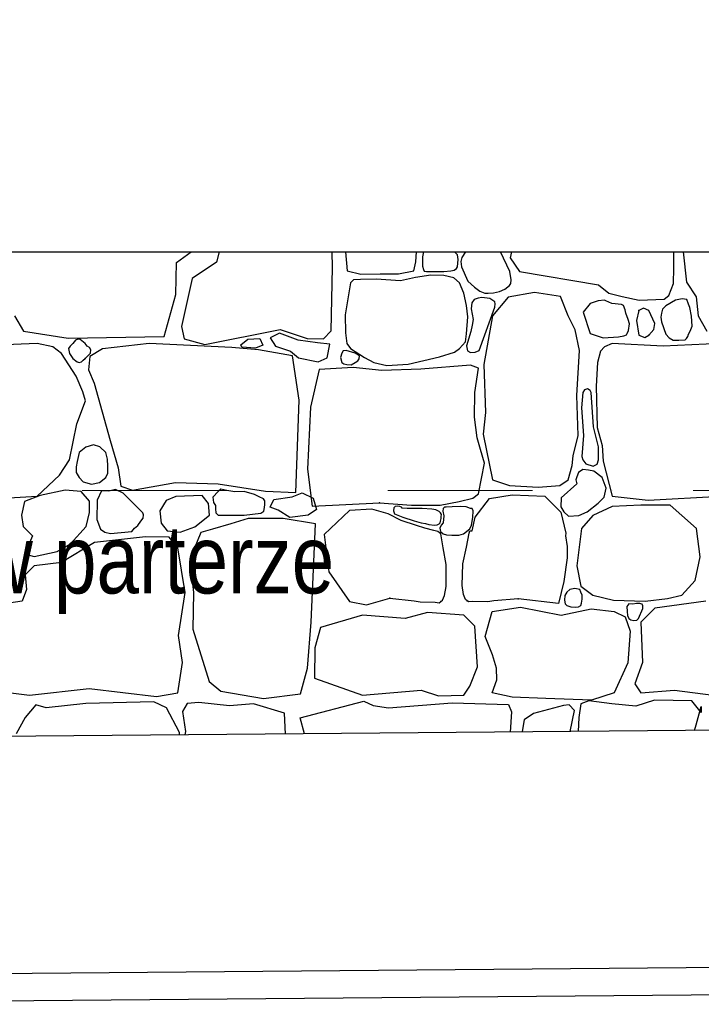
# Model space of a CAD drawing. Header units: millimetres. Extents: x 77315 to 1043159, y -108895 to -47794.
# Tile 36 of 87: x 108884 to 110380, y -106149 to -103989. Entities that reach past the tile are written whole.
import ezdxf

# ---------------------------------------------------------------- set-up
doc = ezdxf.new("R2010")
doc.units = ezdxf.units.MM
doc.header["$MEASUREMENT"] = 0
doc.linetypes.add('Dot & Dashed', pattern=[670.277762, 317.5, -176.388889, 0, -176.388874])
for name, color, linetype in [('_HATCH', 7, 'Continuous'), ('opaska', 7, 'Continuous'), ('opisy inne', 7, 'Continuous'), ('Structural - Bearing', 7, 'Continuous'), ('Structural - Grid', 7, 'Continuous')]:
    doc.layers.add(name, color=color, linetype=linetype)
doc.styles.add('STYL_AUTOMATYCZNY_3', font='arial.ttf', dxfattribs={"width": 0.8})

# ---------------------------------------------------------------- blocks, each defined once
blk = doc.blocks.new('*X14')
at = {"layer": '_HATCH'}
for p, q in [((109228.8, -104521.7), (109260.8, -104498.1)), ((109322.1, -104498.1), (109316.3, -104520.9)), ((109570.6, -104532.5), (109569.9, -104498.1)), ((109599.1, -104498.1), (109602.8, -104539.9)), ((109753.7, -104519.8), (109755.3, -104498.1)), ((109770.3, -104498.1), (109768.3, -104509.2)), ((109840.2, -104499.4), (109839.3, -104498.1)), ((109844.8, -104504.6), (109840.2, -104499.4)), ((109862.4, -104498.1), (109854.3, -104510.4)), ((109960, -104541.3), (109939.6, -104498.1)), ((109963.3, -104498.1), (109960.6, -104511.4)), ((110319.6, -104533.9), (110320, -104498.1)), ((110340.6, -104498.1), (110347.4, -104564.7)), ((109227.2, -104591.5), (109228.8, -104521.7)), ((109316.3, -104520.9), (109262.7, -104556.8)), ((109749, -104539.9), (109753.7, -104519.8)), ((109768.3, -104509.2), (109768, -104529.4)), ((109846.3, -104514.6), (109844.8, -104504.6)), ((109845, -104531), (109846.3, -104514.6)), ((109854.3, -104510.4), (109852.3, -104519.5)), ((109852.3, -104519.5), (109853.9, -104530.6)), ((109960.6, -104511.4), (109980.8, -104541.1)), ((109568.1, -104671.6), (109570.6, -104532.5)), ((109602.8, -104539.9), (109633.2, -104546.8)), ((109633.2, -104546.8), (109675.6, -104546.2)), ((109675.6, -104546.2), (109715.8, -104546.1)), ((109715.8, -104546.1), (109749, -104539.9)), ((109768, -104529.4), (109770.6, -104536.5)), ((109770.6, -104536.5), (109772.2, -104540.4)), ((109772.2, -104540.4), (109777.1, -104541.3)), ((109777.1, -104541.3), (109814.8, -104541.3)), ((109814.8, -104541.3), (109830.4, -104540)), ((109830.4, -104540), (109837.6, -104538.2)), ((109837.6, -104538.2), (109843, -104534.3)), ((109843, -104534.3), (109845, -104531)), ((109853.9, -104530.6), (109867.7, -104562.6)), ((109962.9, -104559.5), (109960, -104541.3)), ((109980.8, -104541.1), (110154.2, -104570.6)), ((110318.8, -104567.5), (110319.6, -104533.9)), ((109262.7, -104556.8), (109239.1, -104662.1)), ((109610.6, -104566.1), (109598.6, -104635.9)), ((109616.9, -104559.2), (109610.6, -104566.1)), ((109631.9, -104558.6), (109616.9, -104559.2)), ((109666.7, -104558.1), (109631.9, -104558.6)), ((109719.7, -104561.4), (109666.7, -104558.1)), ((109753, -104554.1), (109719.7, -104561.4)), ((109786.9, -104549.4), (109753, -104554.1)), ((109815.4, -104549.9), (109786.9, -104549.4)), ((109837.4, -104554.8), (109815.4, -104549.9)), ((109849.3, -104566.1), (109837.4, -104554.8)), ((109859.1, -104588.9), (109849.3, -104566.1)), ((109867.7, -104562.6), (109882.4, -104575.3)), ((109959, -104571.7), (109961.8, -104567.3)), ((109961.8, -104567.3), (109962.9, -104559.5)), ((110308.8, -104593.7), (110318.8, -104567.5)), ((110347.4, -104564.7), (110368.9, -104596.4)), ((109864.7, -104615.6), (109859.1, -104588.9)), ((109882.4, -104575.3), (109894, -104584.3)), ((109894, -104584.3), (109905.3, -104588.5)), ((109905.3, -104588.5), (109912.3, -104589)), ((109912.3, -104589), (109924.4, -104588.1)), ((109924.4, -104588.1), (109937, -104585.1)), ((109937, -104585.1), (109948.9, -104579.9)), ((109948.9, -104579.9), (109959, -104571.7)), ((110014.3, -104586.9), (109956.5, -104597.7)), ((110071.2, -104596), (110014.3, -104586.9)), ((110154.2, -104570.6), (110177.1, -104588.8)), ((110177.1, -104588.8), (110206.8, -104595.7)), ((109201.2, -104683.9), (109227.2, -104591.5)), ((109876.5, -104610.1), (109875.4, -104622.9)), ((109881.7, -104602.9), (109876.5, -104610.1)), ((109890.5, -104599.3), (109881.7, -104602.9)), ((109898.4, -104598.3), (109890.5, -104599.3)), ((109916, -104600.2), (109898.4, -104598.3)), ((109927.3, -104607.7), (109916, -104600.2)), ((109956.5, -104597.7), (109922.2, -104638.1)), ((109927.8, -104612.3), (109927.3, -104607.7)), ((110088.2, -104638.1), (110071.2, -104596)), ((110136.5, -104611.3), (110121.2, -104630.7)), ((110154.1, -104605.3), (110136.5, -104611.3)), ((110167.4, -104604.3), (110154.1, -104605.3)), ((110170.3, -104605.6), (110167.4, -104604.3)), ((110183.5, -104611.3), (110170.3, -104605.6)), ((110205.1, -104613.8), (110183.5, -104611.3)), ((110206.8, -104595.7), (110243.5, -104604.1)), ((110243.5, -104604.1), (110298.7, -104602.2)), ((110298.7, -104602.2), (110308.8, -104593.7)), ((110323.2, -104604.2), (110302, -104616.7)), ((110337.8, -104601), (110323.2, -104604.2)), ((110348.1, -104602.4), (110337.8, -104601)), ((110352.3, -104612.5), (110348.1, -104602.4)), ((110368.9, -104596.4), (110373, -104638.1)), ((109867.8, -104640.9), (109864.7, -104615.6)), ((109875.4, -104622.9), (109879.2, -104646.2)), ((109892.5, -104714.5), (109927.1, -104619.4)), ((109927.1, -104619.4), (109927.8, -104612.3)), ((110121.2, -104630.7), (110136.5, -104676.9)), ((110209.1, -104615.8), (110205.1, -104613.8)), ((110213, -104625), (110209.1, -104615.8)), ((110214.5, -104632.8), (110213, -104625)), ((110219.7, -104646.3), (110214.5, -104632.8)), ((110243, -104627), (110237.6, -104648.9)), ((110253.1, -104621.6), (110243, -104627)), ((110264.8, -104627), (110253.1, -104621.6)), ((110278, -104655.1), (110264.8, -104627)), ((110292.6, -104632.7), (110291.3, -104641.5)), ((110295.2, -104623.8), (110292.6, -104632.7)), ((110302, -104616.7), (110295.2, -104623.8)), ((110355.3, -104620.3), (110352.3, -104612.5)), ((110358.8, -104639.1), (110355.3, -104620.3)), ((108873, -104638.1), (108892.4, -104672)), ((109598.6, -104635.9), (109599.1, -104675.5)), ((109865.2, -104677.8), (109867.8, -104640.9)), ((109879.2, -104646.2), (109877.3, -104658.6)), ((109922.2, -104638.1), (109902.8, -104745.5)), ((110103.4, -104669.1), (110088.2, -104638.1)), ((110222.3, -104656.3), (110219.7, -104646.3)), ((110237.6, -104648.9), (110243, -104680.6)), ((110276, -104668.3), (110278, -104655.1)), ((110291.3, -104641.5), (110292.9, -104651.3)), ((110292.9, -104651.3), (110302, -104678.6)), ((110359.8, -104661.3), (110358.8, -104639.1)), ((110373, -104638.1), (110392.4, -104672)), ((108892.4, -104672), (108991, -104687.3)), ((109239.1, -104662.1), (109245.3, -104688.9)), ((109290.7, -104701.3), (109455.9, -104668.3)), ((109454.3, -104676.2), (109434.2, -104686.5)), ((109495.6, -104691.9), (109454.3, -104676.2)), ((109455.9, -104668.3), (109515.3, -104688.1)), ((109550.8, -104688.9), (109568.1, -104671.6)), ((109599.1, -104675.5), (109602.4, -104698.8)), ((109874.7, -104672.9), (109864.5, -104704.3)), ((109877.3, -104658.6), (109874.7, -104672.9)), ((110112.9, -104714.5), (110103.4, -104669.1)), ((110136.5, -104676.9), (110164.5, -104686.4)), ((110216.1, -104680), (110217.8, -104676.9)), ((110217.8, -104676.9), (110220.1, -104670.3)), ((110220.1, -104670.3), (110222.3, -104656.3)), ((110264.8, -104680.6), (110276, -104668.3)), ((110352.3, -104678.6), (110356, -104672.2)), ((110356, -104672.2), (110359.8, -104661.3)), ((108991, -104687.3), (109201.2, -104683.9)), ((109006.5, -104691.7), (109001, -104698.8)), ((109011.8, -104689.5), (109006.5, -104691.7)), ((109017.1, -104690.6), (109011.8, -104689.5)), ((109027.8, -104698.8), (109017.1, -104690.6)), ((109245.3, -104688.9), (109290.7, -104701.3)), ((109369.5, -104701.7), (109384.7, -104689.4)), ((109384.7, -104689.4), (109411.2, -104688.4)), ((109411.2, -104688.4), (109418, -104703.1)), ((109434.2, -104686.5), (109446, -104705.1)), ((109537.8, -104697.7), (109495.6, -104691.9)), ((109515.3, -104688.1), (109550.8, -104688.9)), ((109565.2, -104700.7), (109537.8, -104697.7)), ((109849.3, -104710.3), (109862.6, -104695.3)), ((109862.6, -104695.3), (109865.2, -104677.8)), ((110164.5, -104686.4), (110198.4, -104684.4)), ((110198.4, -104684.4), (110210.3, -104682.3)), ((110210.3, -104682.3), (110216.1, -104680)), ((110243, -104680.6), (110256, -104686.1)), ((110256, -104686.1), (110264.8, -104680.6)), ((110302, -104678.6), (110309.7, -104686.9)), ((110309.7, -104686.9), (110318.4, -104691.6)), ((110318.4, -104691.6), (110330.8, -104691.7)), ((110330.8, -104691.7), (110344.5, -104691.4)), ((110344.5, -104691.4), (110347.3, -104688.1)), ((110347.3, -104688.1), (110350.3, -104684.1)), ((110350.3, -104684.1), (110352.3, -104678.6)), ((108922.4, -104698.8), (108796.6, -104705)), ((108956.8, -104706.2), (108922.4, -104698.8)), ((108975.8, -104721.1), (108956.8, -104706.2)), ((108995, -104704.9), (108991.5, -104710.4)), ((108991.5, -104710.4), (108993.3, -104720.8)), ((109001, -104698.8), (108995, -104704.9)), ((109032.4, -104705.3), (109027.8, -104698.8)), ((109037.3, -104707.9), (109032.4, -104705.3)), ((109040.4, -104713.2), (109037.3, -104707.9)), ((109066.2, -104710.8), (109038.5, -104727.3)), ((109039.6, -104720.4), (109040.4, -104713.2)), ((109168.1, -104698.8), (109066.2, -104710.8)), ((109350.2, -104707.9), (109168.1, -104698.8)), ((109408.4, -104713.3), (109350.2, -104707.9)), ((109371.9, -104707.1), (109369.5, -104701.7)), ((109401.9, -104709.5), (109371.9, -104707.1)), ((109418, -104703.1), (109401.9, -104709.5)), ((109483, -104726.4), (109408.4, -104713.3)), ((109446, -104705.1), (109478.9, -104715.9)), ((109478.9, -104715.9), (109496.1, -104730.6)), ((109558.9, -104730.6), (109565.2, -104700.7)), ((109594.3, -104715.4), (109591.5, -104720.5)), ((109601, -104714.3), (109594.3, -104715.4)), ((109620.5, -104720.5), (109601, -104714.3)), ((109602.4, -104698.8), (109610.6, -104710.3)), ((109610.6, -104710.3), (109641.2, -104729.5)), ((109805.8, -104728.6), (109838.3, -104718.1)), ((109838.3, -104718.1), (109849.3, -104710.3)), ((109864.5, -104704.3), (109866.8, -104714.9)), ((109866.8, -104714.9), (109873.9, -104718.7)), ((109873.9, -104718.7), (109884.2, -104718.2)), ((109884.2, -104718.2), (109892.5, -104714.5)), ((110106.7, -104813.2), (110112.9, -104714.5)), ((110159.2, -104716.1), (110152.1, -104740.9)), ((110167.8, -104706.2), (110159.2, -104716.1)), ((110184.3, -104698.8), (110167.8, -104706.2)), ((110296.6, -104705), (110184.3, -104698.8)), ((110422.4, -104698.8), (110296.6, -104705)), ((109008.4, -104771), (108975.8, -104721.1)), ((108993.3, -104720.8), (109001, -104731.8)), ((109001, -104731.8), (109010.3, -104739.2)), ((109010.3, -104739.2), (109015, -104740.6)), ((109015, -104740.6), (109019.9, -104739.1)), ((109019.9, -104739.1), (109023.3, -104735.6)), ((109023.3, -104735.6), (109027.8, -104731.8)), ((109027.8, -104731.8), (109039.6, -104720.4)), ((109038.5, -104727.3), (109035.6, -104756.6)), ((109498, -104823.5), (109483, -104726.4)), ((109496.1, -104730.6), (109539.2, -104739.4)), ((109539.2, -104739.4), (109558.9, -104730.6)), ((109591.5, -104720.5), (109588.7, -104729.7)), ((109588.7, -104729.7), (109591.5, -104740.7)), ((109591.5, -104740.7), (109595.5, -104743.6)), ((109612.1, -104745.7), (109620.5, -104740.7)), ((109629.9, -104726.5), (109620.5, -104720.5)), ((109620.5, -104740.7), (109626.6, -104737.2)), ((109626.6, -104737.2), (109629.4, -104732.6)), ((109629.4, -104732.6), (109629.9, -104726.5)), ((109641.2, -104729.5), (109661.6, -104740.7)), ((109661.6, -104740.7), (109690.1, -104747.3)), ((109736.6, -104744.7), (109771.5, -104736.1)), ((109771.5, -104736.1), (109805.8, -104728.6)), ((110152.1, -104740.9), (110149.3, -104792.9)), ((109035.6, -104756.6), (109047.4, -104785.9)), ((109541.8, -104756.1), (109522.4, -104839)), ((109616.5, -104751.6), (109541.8, -104756.1)), ((109595.5, -104743.6), (109602.2, -104745.2)), ((109602.2, -104745.2), (109612.1, -104745.7)), ((109678.7, -104758.5), (109616.5, -104751.6)), ((109764.6, -104755.7), (109678.7, -104758.5)), ((109690.1, -104747.3), (109736.6, -104744.7)), ((109873.3, -104746.3), (109764.6, -104755.7)), ((109891.5, -104753.1), (109873.3, -104746.3)), ((109883, -104806.6), (109891.5, -104753.1)), ((109902.8, -104745.5), (109906.9, -104850.7)), ((109022.8, -104804.9), (109008.4, -104771)), ((109028.6, -104824.7), (109022.8, -104804.9)), ((109047.4, -104785.9), (109083.1, -104912.2)), ((109882.1, -104860.8), (109883, -104806.6)), ((110120.4, -104806.6), (110117.3, -104840.2)), ((110123.5, -104800.7), (110120.4, -104806.6)), ((110130.1, -104798.3), (110123.5, -104800.7)), ((110136.4, -104802.5), (110130.1, -104798.3)), ((110138.1, -104806.6), (110136.4, -104802.5)), ((110143.4, -104882.3), (110138.1, -104806.6)), ((110149.3, -104792.9), (110151.3, -104883.3)), ((109009.6, -104875.5), (109028.6, -104824.7)), ((109490.1, -105026.2), (109498, -104823.5)), ((110110, -104900.7), (110106.7, -104813.2)), ((109522.4, -104839), (109515.9, -104974.7)), ((110117.3, -104840.2), (110121.9, -104901)), ((109888.5, -104906.1), (109882.1, -104860.8)), ((109906.9, -104850.7), (109901.2, -104898.2)), ((108993.9, -104954.7), (109009.6, -104875.5)), ((110154.7, -104925.7), (110143.4, -104882.3)), ((110151.3, -104883.3), (110162.5, -104923)), ((109083.1, -104912.2), (109100.4, -104971.7)), ((109895.5, -104931.4), (109888.5, -104906.1)), ((109901.2, -104898.2), (109922.2, -104998.1)), ((110098.9, -104945.7), (110110, -104900.7)), ((110121.9, -104901), (110118.3, -104947)), ((109029.4, -104926.4), (109014.8, -104938.3)), ((109046.4, -104921.5), (109029.4, -104926.4)), ((109060.2, -104925.7), (109046.4, -104921.5)), ((109073.5, -104938.3), (109060.2, -104925.7)), ((109904.4, -104961.4), (109895.5, -104931.4)), ((110154.5, -104954.7), (110154.7, -104925.7)), ((110162.5, -104923), (110164.5, -104957.2)), ((108971.6, -104988.2), (108993.9, -104954.7)), ((109010.1, -104957.8), (109008.2, -104969.9)), ((109014.8, -104938.3), (109010.1, -104957.8)), ((109077.3, -104952.7), (109073.5, -104938.3)), ((109077.8, -104968.3), (109077.3, -104952.7)), ((110096.8, -104967.1), (110098.9, -104945.7)), ((110118.3, -104947), (110120.4, -104954.7)), ((110120.4, -104954.7), (110126.5, -104963.3)), ((110151.6, -104964.1), (110154.5, -104954.7)), ((110164.5, -104957.2), (110184.3, -105034.4)), ((109008.2, -104969.9), (109008, -104982.3)), ((109077.9, -104983.3), (109077.8, -104968.3)), ((109100.4, -104971.7), (109106.2, -105012.5)), ((109515.9, -104974.7), (109525.9, -105056.4)), ((109891.5, -105028.7), (109904.4, -104961.4)), ((110088.2, -104998.1), (110096.8, -104967.1)), ((110120.4, -104975.9), (110110.3, -104982.5)), ((110132.7, -104977.4), (110120.4, -104975.9)), ((110126.5, -104963.3), (110143.1, -104968.4)), ((110144.4, -104979.3), (110132.7, -104977.4)), ((110143.1, -104968.4), (110151.6, -104964.1)), ((110162.8, -104993.1), (110144.4, -104979.3)), ((108922.4, -105034.4), (108971.6, -104988.2)), ((109008, -104982.3), (109014.8, -104993.5)), ((109014.8, -104993.5), (109023.5, -105002.9)), ((109059.8, -105004.1), (109073.5, -104993.5)), ((109073.5, -104993.5), (109077.9, -104983.3)), ((109922.2, -104998.1), (109959.4, -105010.9)), ((110070, -105010.9), (110088.2, -104998.1)), ((110107.3, -104991.5), (110105, -104998.6)), ((110105, -104998.6), (110107.3, -105006.8)), ((110110.3, -104982.5), (110107.3, -104991.5)), ((110171.7, -105016.5), (110162.8, -104993.1)), ((108984, -105020.8), (108929.1, -105032.4)), ((109019.1, -105023.7), (108984, -105020.8)), ((109023.5, -105002.9), (109042.1, -105007.5)), ((109042.1, -105007.5), (109059.8, -105004.1)), ((109063.7, -105022.4), (109054.4, -105043.1)), ((109079.9, -105023), (109063.7, -105022.4)), ((109094.3, -105019.3), (109079.9, -105023)), ((109111.6, -105027.8), (109094.3, -105019.3)), ((109106.2, -105012.5), (109132.2, -105021.2)), ((109132.2, -105021.2), (109226.3, -105003.9)), ((109226.3, -105003.9), (109320, -105007.2)), ((109320, -105007.2), (109423.7, -105022.9)), ((109326, -105018.5), (109320, -105024.1)), ((109339, -105021.5), (109326, -105018.5)), ((109356.8, -105024.4), (109339, -105021.5)), ((109959.4, -105010.9), (110022.1, -105014.6)), ((110022.1, -105014.6), (110070, -105010.9)), ((110107.3, -105006.8), (110072.7, -105037.5)), ((110167, -105036.6), (110171.7, -105016.5)), ((108763.2, -105042.7), (108922.4, -105034.4)), ((108929.1, -105032.4), (108894.9, -105046)), ((109037.7, -105045.1), (109019.1, -105023.7)), ((109054.4, -105043.1), (109053.8, -105085.6)), ((109154.5, -105070.7), (109111.6, -105027.8)), ((109205.7, -105043.9), (109191.9, -105066.2)), ((109227.2, -105034.8), (109205.7, -105043.9)), ((109285, -105032.4), (109227.2, -105034.8)), ((109298.6, -105050.1), (109285, -105032.4)), ((109320, -105024.1), (109308.5, -105036)), ((109308.5, -105036), (109309.5, -105047.9)), ((109377, -105024.1), (109356.8, -105024.4)), ((109399.9, -105030.1), (109377, -105024.1)), ((109409.7, -105035.6), (109399.9, -105030.1)), ((109419, -105040.1), (109409.7, -105035.6)), ((109422.5, -105044), (109419, -105040.1)), ((109422.6, -105052.5), (109422.5, -105044)), ((109423.7, -105022.9), (109490.1, -105026.2)), ((109434.3, -105057.9), (109442.1, -105041.6)), ((109442.1, -105041.6), (109482.4, -105035.6)), ((109482.4, -105035.6), (109504.1, -105026.6)), ((109504.1, -105026.6), (109528.2, -105038.6)), ((109528.2, -105038.6), (109536, -105063.3)), ((109848.5, -105045.9), (109878.8, -105038.7)), ((109878.8, -105038.7), (109891.5, -105028.7)), ((109883.7, -105080.1), (109915.2, -105039)), ((109915.2, -105039), (109965.1, -105031.1)), ((109965.1, -105031.1), (110037, -105034.4)), ((110037, -105034.4), (110071.9, -105069.5)), ((110072.7, -105037.5), (110071.7, -105057.8)), ((110153.7, -105049.6), (110167, -105036.6)), ((110184.3, -105034.4), (110263.2, -105042.7)), ((110263.2, -105042.7), (110422.4, -105034.4)), ((108894.9, -105046), (108888.6, -105075.9)), ((109037.3, -105069.9), (109037.7, -105045.1)), ((109300.9, -105076.1), (109298.6, -105050.1)), ((109309.5, -105047.9), (109314.3, -105054.8)), ((109314.3, -105054.8), (109314.1, -105062.1)), ((109314.1, -105062.1), (109315, -105070.5)), ((109419.8, -105067.2), (109421.7, -105059.2)), ((109421.7, -105059.2), (109422.6, -105052.5)), ((109451.7, -105065.1), (109434.3, -105057.9)), ((109477, -105080.7), (109451.7, -105065.1)), ((109536, -105063.3), (109517.3, -105075.9)), ((109525.9, -105056.4), (109673.7, -105048.9)), ((109608.2, -105065.6), (109552.7, -105118.4)), ((109656.8, -105062.9), (109608.2, -105065.6)), ((109693.1, -105072.7), (109656.8, -105062.9)), ((109673.7, -105048.9), (109744, -105054.2)), ((109705.4, -105059.8), (109704.3, -105066.4)), ((109708.3, -105056.5), (109705.4, -105059.8)), ((109714.3, -105055.9), (109708.3, -105056.5)), ((109718.6, -105056.7), (109714.3, -105055.9)), ((109721.9, -105058.3), (109718.6, -105056.7)), ((109723.6, -105060.2), (109721.9, -105058.3)), ((109734.4, -105061.1), (109723.6, -105060.2)), ((109767.6, -105061), (109734.4, -105061.1)), ((109744, -105054.2), (109806.8, -105054.2)), ((109788.8, -105062.9), (109767.6, -105061)), ((109797.2, -105064.3), (109788.8, -105062.9)), ((109804.9, -105067.9), (109797.2, -105064.3)), ((109806.8, -105054.2), (109848.5, -105045.9)), ((109813.3, -105061), (109812.9, -105067.3)), ((109816.4, -105058), (109813.3, -105061)), ((109820.1, -105058.4), (109816.4, -105058)), ((109833.4, -105057.4), (109820.1, -105058.4)), ((109852, -105056.6), (109833.4, -105057.4)), ((109864.2, -105057.7), (109852, -105056.6)), ((109873.3, -105061), (109864.2, -105057.7)), ((109877.3, -105061.5), (109873.3, -105061)), ((109879.3, -105066), (109877.3, -105061.5)), ((109878.7, -105081), (109879.3, -105066)), ((110071.7, -105057.8), (110078.8, -105068.8)), ((110129.3, -105068.4), (110153.7, -105049.6)), ((110184.3, -105057.1), (110142.2, -105076.5)), ((110247.1, -105053.8), (110184.3, -105057.1)), ((110311.5, -105054.2), (110247.1, -105053.8)), ((110337.1, -105076.5), (110311.5, -105054.2)), ((108888.6, -105075.9), (108892, -105100.9)), ((109030.1, -105100.6), (109037.3, -105069.9)), ((109053.8, -105085.6), (109061.3, -105106.4)), ((109150.3, -105089.1), (109155.1, -105082.1)), ((109156.1, -105075.1), (109154.5, -105070.7)), ((109155.1, -105082.1), (109156.1, -105075.1)), ((109191.9, -105066.2), (109194.6, -105093)), ((109268.9, -105101.7), (109300.9, -105076.1)), ((109315, -105070.5), (109320, -105076.1)), ((109320, -105076.1), (109377, -105076.1)), ((109385.7, -105083.1), (109347.7, -105094.7)), ((109377, -105076.1), (109413.3, -105071.6)), ((109424.1, -105083.1), (109385.7, -105083.1)), ((109413.3, -105071.6), (109419.8, -105067.2)), ((109462.5, -105083.1), (109424.1, -105083.1)), ((109533.4, -105094.8), (109462.5, -105083.1)), ((109517.3, -105075.9), (109477, -105080.7)), ((109721.7, -105087.4), (109693.1, -105072.7)), ((109704.3, -105066.4), (109707.1, -105072.7)), ((109707.1, -105072.7), (109725.1, -105080.2)), ((109755, -105098.8), (109721.7, -105087.4)), ((109725.1, -105080.2), (109750.1, -105088.3)), ((109807.9, -105070.7), (109804.9, -105067.9)), ((109807.8, -105088.6), (109808.9, -105083)), ((109809.8, -105074.4), (109807.9, -105070.7)), ((109808.9, -105083), (109809.3, -105078.6)), ((109809.3, -105078.6), (109809.8, -105074.4)), ((109812.9, -105067.3), (109814.8, -105077.4)), ((109814.8, -105077.4), (109813.8, -105092.3)), ((109876, -105097.5), (109878.7, -105081)), ((109877.4, -105109.9), (109883.7, -105080.1)), ((110071.9, -105069.5), (110082.6, -105115.1)), ((110078.8, -105068.8), (110088.8, -105078.3)), ((110088.8, -105078.3), (110111.7, -105076.5)), ((110111.7, -105076.5), (110129.3, -105068.4)), ((110142.2, -105076.5), (110117.1, -105105)), ((110369.3, -105105.4), (110337.1, -105076.5)), ((108892, -105100.9), (108912.6, -105121.1)), ((108996, -105138.4), (109030.1, -105100.6)), ((109061.3, -105106.4), (109070.9, -105113.4)), ((109130.2, -105111.3), (109136.5, -105104.3)), ((109136.4, -105104.6), (109143.4, -105098.4)), ((109143.4, -105098.4), (109150.3, -105089.1)), ((109194.6, -105093), (109207.8, -105110)), ((109236.2, -105112.8), (109268.9, -105101.7)), ((109307.7, -105106.2), (109282, -105114)), ((109347.7, -105094.7), (109307.7, -105106.2)), ((109524, -105310.9), (109533.4, -105094.8)), ((109750.1, -105088.3), (109765.2, -105092.3)), ((109773.3, -105104.4), (109755, -105098.8)), ((109765.2, -105092.3), (109774.7, -105094)), ((109793.1, -105109.6), (109773.3, -105104.4)), ((109774.7, -105094), (109782.4, -105096.5)), ((109782.4, -105096.5), (109794.9, -105097.6)), ((109794.9, -105097.6), (109800.6, -105097.2)), ((109800.6, -105097.2), (109804.9, -105095.1)), ((109804.9, -105095.1), (109807, -105092.4)), ((109809, -105098), (109806.3, -105104.6)), ((109806.3, -105104.6), (109807.7, -105111.8)), ((109807, -105092.4), (109807.8, -105088.6)), ((109813.8, -105092.3), (109809, -105098)), ((109858, -105116.7), (109872, -105105.8)), ((109872, -105105.8), (109876, -105097.5)), ((110117.1, -105105), (110107.1, -105187.2)), ((110377.9, -105166.9), (110369.3, -105105.4)), ((108912.6, -105121.1), (108902.3, -105145.5)), ((109160.7, -105123.6), (109048.4, -105136)), ((109070.9, -105113.4), (109083.9, -105115.7)), ((109083.9, -105115.7), (109130.2, -105111.3)), ((109212.3, -105124.4), (109160.7, -105123.6)), ((109207.8, -105110), (109236.2, -105112.8)), ((109231.3, -105147.4), (109212.3, -105124.4)), ((109282, -105114), (109266.9, -105149.8)), ((109552.7, -105118.4), (109562.5, -105200.2)), ((109801.6, -105111.3), (109793.1, -105109.6)), ((109808.2, -105116.7), (109801.6, -105111.3)), ((109807.7, -105111.8), (109813.3, -105116.7)), ((109813.3, -105147.4), (109808.2, -105116.7)), ((109813.3, -105116.7), (109820.7, -105118.9)), ((109820.7, -105118.9), (109832.4, -105120)), ((109832.4, -105120), (109847.8, -105119.8)), ((109847.8, -105119.8), (109858, -105116.7)), ((109864.6, -105145.7), (109870.6, -105115.1)), ((109870.6, -105115.1), (109872.4, -105110.4)), ((109872.4, -105110.4), (109877.4, -105109.9)), ((110082.6, -105115.1), (110081.8, -105121.4)), ((110081.8, -105121.4), (110085.8, -105144.9)), ((108902.3, -105145.5), (108902.7, -105162.8)), ((108966.3, -105155.4), (108996, -105138.4)), ((109048.4, -105136), (108976.2, -105179.7)), ((109247.4, -105245.8), (109231.3, -105147.4)), ((109266.9, -105149.8), (109259.4, -105187.5)), ((109820, -105184.2), (109813.3, -105147.4)), ((109857, -105182.3), (109864.6, -105145.7)), ((110085.8, -105144.9), (110086.1, -105169.6)), ((108902.7, -105162.8), (108915.9, -105166.5)), ((108915.9, -105166.5), (108966.3, -105155.4)), ((110086.1, -105169.6), (110078.5, -105221.1)), ((110366.8, -105219.3), (110377.9, -105166.9)), ((108915.9, -105186.7), (108896.5, -105206.6)), ((108976.2, -105179.7), (108915.9, -105186.7)), ((109259.4, -105187.5), (109265.9, -105245.5)), ((109820, -105232.3), (109820, -105184.2)), ((109855.7, -105230.4), (109857, -105182.3)), ((110107.1, -105187.2), (110115.8, -105231.3)), ((108896.5, -105206.6), (108899.4, -105238.7)), ((109562.5, -105200.2), (109608.2, -105265.6)), ((108899.4, -105238.7), (108889.9, -105264.8)), ((109816.5, -105251.8), (109820, -105232.3)), ((109858.6, -105249.9), (109855.7, -105230.4)), ((110078.5, -105221.1), (110066.5, -105269.4)), ((110102.5, -105236.5), (110091.4, -105238.9)), ((110113.6, -105239), (110102.5, -105236.5)), ((110115.8, -105231.3), (110142.2, -105251.5)), ((110337.1, -105251.5), (110366.8, -105219.3)), ((109232.9, -105339.9), (109247.4, -105245.8)), ((109265.9, -105245.5), (109264.3, -105326.3)), ((109645.2, -105272.6), (109696.7, -105257.9)), ((109696.7, -105257.9), (109749.9, -105263.8)), ((109812.4, -105262.2), (109816.5, -105251.8)), ((109862.4, -105260.5), (109858.6, -105249.9)), ((109978.2, -105259.3), (109924.8, -105263.7)), ((110066.5, -105269.4), (109978.2, -105259.3)), ((110081, -105251.8), (110080.2, -105262.4)), ((110084.9, -105244.9), (110081, -105251.8)), ((110091.4, -105238.9), (110084.9, -105244.9)), ((110115.8, -105244.9), (110113.6, -105239)), ((110118.4, -105251.3), (110115.8, -105244.9)), ((110117.4, -105268.7), (110118.7, -105260.2)), ((110118.7, -105260.2), (110118.4, -105251.3)), ((110142.2, -105251.5), (110187.2, -105262.3)), ((110257, -105264.3), (110306.1, -105258.6)), ((110306.1, -105258.6), (110337.1, -105251.5)), ((108889.9, -105264.8), (108778.5, -105280)), ((109608.2, -105265.6), (109645.2, -105272.6)), ((109749.9, -105263.8), (109763.2, -105266.2)), ((109763.2, -105266.2), (109796.3, -105266.8)), ((109796.3, -105266.8), (109804.9, -105267.8)), ((109804.9, -105267.8), (109808.2, -105265.6)), ((109808.2, -105265.6), (109812.4, -105262.2)), ((109866.5, -105263.9), (109862.4, -105260.5)), ((109869.8, -105266.2), (109866.5, -105263.9)), ((109878.4, -105265.5), (109869.8, -105266.2)), ((109911.5, -105265.8), (109878.4, -105265.5)), ((109924.8, -105263.7), (109911.5, -105265.8)), ((109921, -105287.5), (109983.3, -105277.6)), ((109983.3, -105277.6), (110072.5, -105294.9)), ((110072.5, -105294.9), (110138.1, -105281.3)), ((110080.2, -105262.4), (110081.7, -105270.6)), ((110081.7, -105270.6), (110084.9, -105274.3)), ((110084.9, -105274.3), (110093.7, -105277.3)), ((110093.7, -105277.3), (110104.2, -105277.4)), ((110104.2, -105277.4), (110111, -105276.7)), ((110111, -105276.7), (110115.8, -105274.3)), ((110115.8, -105274.3), (110117.4, -105268.7)), ((110138.1, -105281.3), (110188.9, -105287.5)), ((110187.2, -105262.3), (110257, -105264.3)), ((110220.8, -105270.6), (110216.9, -105276.3)), ((110216.9, -105276.3), (110217.4, -105287.3)), ((110229.7, -105271.3), (110220.8, -105270.6)), ((110238.1, -105269.5), (110229.7, -105271.3)), ((110245, -105269.7), (110238.1, -105269.5)), ((110242, -105302.3), (110251.7, -105280.8)), ((110247.1, -105270.6), (110245, -105269.7)), ((110250.5, -105271.1), (110247.1, -105270.6)), ((110278.5, -105280), (110247.1, -105310.6)), ((110251.5, -105275.1), (110250.5, -105271.1)), ((110251.7, -105280.8), (110251.5, -105275.1)), ((110389.9, -105264.8), (110278.5, -105280)), ((109636.9, -105294.9), (109544.4, -105322.6)), ((109730.3, -105302.7), (109636.9, -105294.9)), ((109779.4, -105289.1), (109730.3, -105302.7)), ((109858.7, -105294.9), (109779.4, -105289.1)), ((109883.4, -105319.7), (109858.7, -105294.9)), ((109905.7, -105341.9), (109921, -105287.5)), ((110188.9, -105287.5), (110213.2, -105298.6)), ((110213.2, -105298.6), (110224, -105330.4)), ((110217.4, -105287.3), (110218.2, -105296.1)), ((110218.2, -105296.1), (110220.8, -105302.3)), ((110220.8, -105302.3), (110225.2, -105305.5)), ((110238.3, -105306), (110242, -105302.3)), ((109516.2, -105411.2), (109524, -105310.9)), ((109544.4, -105322.6), (109531.9, -105366.7)), ((109888.8, -105408.4), (109883.4, -105319.7)), ((110225.2, -105305.5), (110232.1, -105306.9)), ((110232.1, -105306.9), (110238.3, -105306)), ((110247.1, -105310.6), (110250.8, -105398.9)), ((109241.6, -105398.9), (109232.9, -105339.9)), ((109264.3, -105326.3), (109300.2, -105440.6)), ((109922.2, -105382), (109905.7, -105341.9)), ((110224, -105330.4), (110218.6, -105399.7)), ((109531.9, -105366.7), (109531.1, -105433.8)), ((109930.9, -105411.3), (109922.2, -105382)), ((109231.3, -105465.4), (109241.6, -105398.9)), ((109500.6, -105468), (109516.2, -105411.2)), ((109871.8, -105450.9), (109888.8, -105408.4)), ((109931.3, -105436.9), (109930.9, -105411.3)), ((110218.6, -105399.7), (110188.9, -105465.4)), ((110250.8, -105398.9), (110234.3, -105446)), ((109300.2, -105440.6), (109325.8, -105462.1)), ((109531.1, -105433.8), (109636.9, -105470.7)), ((109858.7, -105470.7), (109871.8, -105450.9)), ((109921, -105465.4), (109931.3, -105436.9)), ((110234.3, -105446), (110247.1, -105465.4)), ((108821, -105460), (108906, -105470.7)), ((108906, -105470.7), (109036.5, -105455.9)), ((109036.5, -105455.9), (109184.2, -105473.6)), ((109184.2, -105473.6), (109231.3, -105465.4)), ((109325.8, -105462.1), (109419.1, -105477.8)), ((109419.1, -105477.8), (109500.6, -105468)), ((109636.9, -105470.7), (109765.3, -105459.6)), ((109765.3, -105459.6), (109803.7, -105472)), ((109803.7, -105472), (109858.7, -105470.7)), ((109965.1, -105474.9), (109921, -105465.4)), ((110039, -105477.8), (109965.1, -105474.9)), ((110188.9, -105465.4), (110138.9, -105481.9)), ((110247.1, -105465.4), (110321, -105460)), ((110321, -105460), (110406, -105470.7)), ((108920, -105492.2), (108896.1, -105519.5)), ((108942.3, -105498.4), (108920, -105492.2)), ((109029.4, -105488.9), (108942.3, -105498.4)), ((109178.9, -105485.2), (109029.4, -105488.9)), ((109206.5, -105498.4), (109178.9, -105485.2)), ((109251.5, -105489.3), (109241.5, -105506.8)), ((109277.5, -105486.7), (109251.5, -105489.3)), ((109344.8, -105493.9), (109277.5, -105486.7)), ((109397.7, -105489.7), (109344.8, -105493.9)), ((109465.2, -105509.9), (109397.7, -105489.7)), ((109500, -105520.4), (109639.9, -105484)), ((109639.9, -105484), (109660.1, -105493.4)), ((109660.1, -105493.4), (109693.4, -105498.4)), ((109693.4, -105498.4), (109833.4, -105487.3)), ((109833.4, -105487.3), (109956.8, -105491)), ((109956.8, -105491), (109963.4, -105507.5)), ((110077.8, -105493.4), (110011.7, -105511.3)), ((110138.9, -105481.9), (110039, -105477.8)), ((110090.2, -105491.8), (110077.8, -105493.4)), ((110101.9, -105504.2), (110090.2, -105491.8)), ((110115.8, -105489.7), (110111.3, -105519.9)), ((110133.2, -105483.1), (110115.8, -105489.7)), ((110183.5, -105489.7), (110133.2, -105483.1)), ((110236.4, -105494.7), (110183.5, -105489.7)), ((110277.6, -105481.9), (110236.4, -105494.7)), ((110359.4, -105483.1), (110277.6, -105481.9)), ((110379.6, -105509.1), (110359.4, -105483.1)), ((110368.9, -105536), (110380, -105495.9)), ((110380, -105495.9), (110379.6, -105509.1)), ((108896.1, -105519.5), (108876.3, -105555.4)), ((109235, -105552.9), (109206.5, -105498.4)), ((109241.5, -105506.8), (109248.2, -105550.2)), ((109468, -105556), (109465.2, -105509.9)), ((109963.4, -105507.5), (109960.5, -105551.8)), ((110011.7, -105511.3), (109991.1, -105525.2)), ((110092, -105550.6), (110101.9, -105504.2)), ((109509, -105555.6), (109500, -105520.4)), ((109991.1, -105525.2), (109987, -105550.4)), ((110111.3, -105519.9), (110110, -105550.5)), ((110364.9, -105548.3), (110368.9, -105536)), ((109234.9, -105558), (109235, -105552.9)), ((109248.2, -105550.2), (109246.9, -105557.9)), ((109987, -105550.4), (109987, -105551.5))]:
    blk.add_line(p, q, dxfattribs=at)
for p in [(110243, -104627), (110264.8, -104680.6), (109027.8, -104731.8), (109673.7, -105048.9), (109696.7, -105257.9), (109978.2, -105259.3), (109808.2, -105265.6), (109808.2, -105265.6), (109866.5, -105263.9), (109866.5, -105263.9)]:
    blk.add_point(p, dxfattribs=at)

msp = doc.modelspace()

# ---------------------------------------------------------------- linework, layer by layer
at = {"layer": 'opaska'}
for points in [[(106116.8, -106089.1), (108405.1, -106084.9), (119123.2, -105992.6), (119123.2, -100037.1)], [(106120.4, -106149.1), (108405.4, -106144.9), (119183.2, -106052.1), (119183.2, -100037.1)]]:
    msp.add_lwpolyline(points, dxfattribs=at)
at = {"layer": 'Structural - Bearing'}
for p, q in [((107847.3, -104498.1), (113367.3, -104498.1)), ((118607.3, -105477.2), (106908.7, -105578.1))]:
    msp.add_line(p, q, dxfattribs=at)
at = {"layer": 'Structural - Grid', "linetype": 'Dot & Dashed', "lineweight": 15}
msp.add_line((118724.5, -105021.8), (80780, -105021.8), dxfattribs=at)

# ---------------------------------------------------------------- block references
at = {"layer": '_HATCH'}
msp.add_blockref('*X14', (0, 0), dxfattribs=at)

# ---------------------------------------------------------------- texts
at = {"layer": 'opisy inne', "insert": (107217.3, -105292.8), "char_height": 150, "attachment_point": 7, "style": 'STYL_AUTOMATYCZNY_3'}
msp.add_mtext('\\A1;{\\pql;\\fArial|b0|i0|c238|p0;\\W0.800000;linia obrysu budynku w parterze}', dxfattribs=at)

doc.saveas('drawing.dxf')
